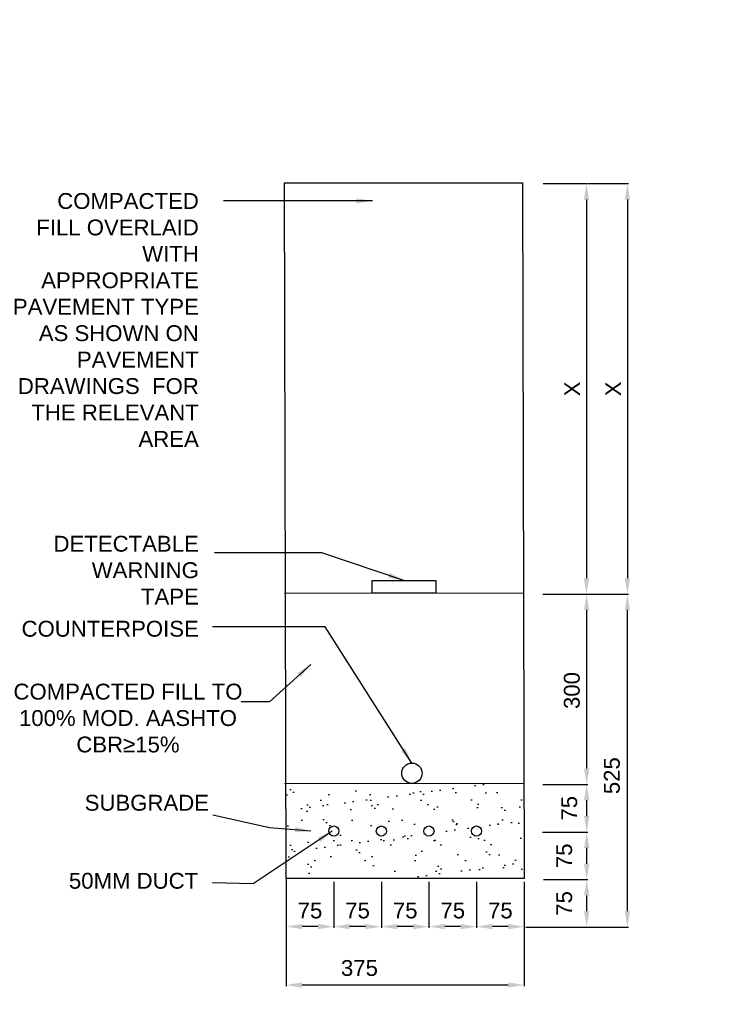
# Model space of a CAD drawing. Header units: metres. Extents: x -4024927 to 10167049, y -539908 to 13839353.
# Tile 43 of 211: x 1378477 to 1379580, y -170704 to -169152. Entities that reach past the tile are written whole.
import ezdxf

# ---------------------------------------------------------------- set-up
doc = ezdxf.new("R2010")
doc.units = ezdxf.units.M
doc.linetypes.add('CONTIUOUS', pattern=[0])
for name, color, linetype in [('B-3-E-AF09$0$e-anno-daro', 40, 'Continuous'), ('B-3-E-AF09$0$E-ANNO-T080', 2, 'Continuous'), ('B-3-E-AF09$0$E-DETL-DIM', 1, 'Continuous'), ('B-3-E-AF09$0$E-DETL-PATT', 10, 'Continuous'), ('B-3-E-AF09$0$EL2', 2, 'Continuous'), ('B-3-E-AF09$0$EL4', 4, 'Continuous'), ('B-3-E-AF09$0$EL7', 7, 'Continuous'), ('EL-AGLI-EQUP-PAPI-N-RefEdit0', 1, 'CONTIUOUS')]:
    doc.layers.add(name, color=color, linetype=linetype)
doc.styles.add('Arial', font='arial.ttf')
doc.styles.add('B-3-E-AF09$0$L100', font='arial.ttf')
doc.dimstyles.new('B-3-E-AF09$0$E-DETAIL', dxfattribs={"dimtxt": 200, "dimasz": 175, "dimexe": 0.18, "dimexo": 0.5, "dimgap": 50, "dimtad": 1, "dimdec": 0, "dimlfac": 0.1, "dimzin": 0, "dimdsep": 46, "dimtxsty": 'B-3-E-AF09$0$L100', "dimcen": 0, "dimadec": 0, "dimazin": 0, "dimtfac": 1, "dimtdec": 0, "dimtofl": 0, "dimtmove": 2, "dimatfit": 3, "dimfxl": 1, "dimtolj": 1, "dimtzin": 0, "dimarcsym": 0})

# ---------------------------------------------------------------- blocks, each defined once
blk = doc.blocks.new('*D1403')
at = {"layer": 'B-3-E-AF09$0$E-DETL-DIM', "color": 2, "linetype": 'Continuous', "lineweight": -2, "transparency": 16777216}
for p, q in [((1379301.9, -170057), (1379372.6, -170057)), ((1379370.8, -170332), (1379370.8, -170082)), ((1379301.9, -170357), (1379372.6, -170357))]:
    blk.add_line(p, q, dxfattribs=at)
at = {"layer": 'B-3-E-AF09$0$E-DETL-DIM', "color": 2, "linetype": 'Continuous', "transparency": 16777216}
for points in [[(1379366.6, -170082), (1379374.9, -170082), (1379370.8, -170057)], [(1379366.6, -170332), (1379374.9, -170332), (1379370.8, -170357)]]:
    blk.add_solid(points, dxfattribs=at)
at = {"layer": 'Defpoints', "color": 0, "linetype": 'Continuous', "transparency": 16777216}
for p in [(1379296.9, -170057, 132.2), (1379370.8, -170057), (1379296.9, -170357, 132.2)]:
    blk.add_point(p, dxfattribs=at)
at = {"layer": 'B-3-E-AF09$0$E-DETL-DIM', "color": 2, "linetype": 'Continuous', "transparency": 16777216, "insert": (1379347.5, -170209), "char_height": 25, "attachment_point": 5, "rotation": 90, "style": 'Arial'}
blk.add_mtext('\\A1;300', dxfattribs=at)
blk = doc.blocks.new('*D1404')
at = {"layer": 'B-3-E-AF09$0$E-DETL-DIM', "color": 2, "linetype": 'Continuous', "lineweight": -2, "transparency": 16777216}
for p, q in [((1378897.2, -170510.3), (1378897.2, -170582.9)), ((1378972.2, -170510.3), (1378972.2, -170582.9)), ((1378947.2, -170581.1), (1378922.2, -170581.1))]:
    blk.add_line(p, q, dxfattribs=at)
at = {"layer": 'B-3-E-AF09$0$E-DETL-DIM', "color": 2, "linetype": 'Continuous', "transparency": 16777216}
for points in [[(1378922.2, -170576.9), (1378922.2, -170585.3), (1378897.2, -170581.1)], [(1378947.2, -170576.9), (1378947.2, -170585.3), (1378972.2, -170581.1)]]:
    blk.add_solid(points, dxfattribs=at)
at = {"layer": 'Defpoints', "color": 0, "linetype": 'Continuous', "transparency": 16777216}
for p in [(1378897.2, -170505.3), (1378972.2, -170505.3, -132.2), (1378897.2, -170581.1)]:
    blk.add_point(p, dxfattribs=at)
at = {"layer": 'B-3-E-AF09$0$E-DETL-DIM', "color": 2, "linetype": 'Continuous', "transparency": 16777216, "insert": (1378934.8, -170555.8), "char_height": 25, "attachment_point": 5, "style": 'Arial'}
blk.add_mtext('\\A1;75', dxfattribs=at)
blk = doc.blocks.new('*D1405')
at = {"layer": 'B-3-E-AF09$0$E-DETL-DIM', "color": 2, "linetype": 'Continuous', "lineweight": -2, "transparency": 16777216}
for p, q in [((1379302, -170357), (1379372.6, -170357)), ((1379370.8, -170407), (1379370.8, -170382)), ((1379301.1, -170432), (1379372.6, -170432))]:
    blk.add_line(p, q, dxfattribs=at)
at = {"layer": 'B-3-E-AF09$0$E-DETL-DIM', "color": 2, "linetype": 'Continuous', "transparency": 16777216}
for points in [[(1379366.6, -170382), (1379375, -170382), (1379370.8, -170357)], [(1379366.6, -170407), (1379375, -170407), (1379370.8, -170432)]]:
    blk.add_solid(points, dxfattribs=at)
at = {"layer": 'Defpoints', "color": 0, "linetype": 'Continuous', "transparency": 16777216}
for p in [(1379297, -170357), (1379370.8, -170357), (1379296.1, -170432)]:
    blk.add_point(p, dxfattribs=at)
at = {"layer": 'B-3-E-AF09$0$E-DETL-DIM', "color": 2, "linetype": 'Continuous', "transparency": 16777216, "insert": (1379343.4, -170394.5), "char_height": 25, "attachment_point": 5, "rotation": 90, "style": 'Arial'}
blk.add_mtext('\\A1;75', dxfattribs=at)
blk = doc.blocks.new('*D1406')
at = {"layer": 'B-3-E-AF09$0$E-DETL-DIM', "color": 2, "linetype": 'Continuous', "lineweight": -2, "transparency": 16777216}
for p, q in [((1379373, -169410), (1379436.8, -169410)), ((1379435, -169435), (1379435, -170032)), ((1379365.9, -170057), (1379436.8, -170057))]:
    blk.add_line(p, q, dxfattribs=at)
at = {"layer": 'B-3-E-AF09$0$E-DETL-DIM', "color": 2, "linetype": 'Continuous', "transparency": 16777216}
for points in [[(1379430.8, -169435), (1379439.2, -169435), (1379435, -169410)], [(1379430.8, -170032), (1379439.2, -170032), (1379435, -170057)]]:
    blk.add_solid(points, dxfattribs=at)
at = {"layer": 'Defpoints', "color": 0, "linetype": 'Continuous', "transparency": 16777216}
for p in [(1379368, -169410), (1379360.9, -170057), (1379435, -170057)]:
    blk.add_point(p, dxfattribs=at)
at = {"layer": 'B-3-E-AF09$0$E-DETL-DIM', "color": 2, "linetype": 'Continuous', "transparency": 16777216, "insert": (1379412.5, -169733.5), "char_height": 25, "attachment_point": 5, "rotation": 90, "style": 'Arial'}
blk.add_mtext('\\A1;X', dxfattribs=at)
blk = doc.blocks.new('*D1407')
at = {"layer": 'B-3-E-AF09$0$E-DETL-DIM', "color": 2, "linetype": 'Continuous', "lineweight": -2, "transparency": 16777216}
for p, q in [((1379302, -169410), (1379372.3, -169410)), ((1379370.5, -169435), (1379370.5, -170032)), ((1379302, -170057), (1379372.3, -170057))]:
    blk.add_line(p, q, dxfattribs=at)
at = {"layer": 'B-3-E-AF09$0$E-DETL-DIM', "color": 2, "linetype": 'Continuous', "transparency": 16777216}
for points in [[(1379366.3, -169435), (1379374.7, -169435), (1379370.5, -169410)], [(1379366.3, -170032), (1379374.7, -170032), (1379370.5, -170057)]]:
    blk.add_solid(points, dxfattribs=at)
at = {"layer": 'Defpoints', "color": 0, "linetype": 'Continuous', "transparency": 16777216}
for p in [(1379297, -169410, 97.2), (1379297, -170057), (1379370.5, -170057)]:
    blk.add_point(p, dxfattribs=at)
at = {"layer": 'B-3-E-AF09$0$E-DETL-DIM', "color": 2, "linetype": 'Continuous', "transparency": 16777216, "insert": (1379348, -169733.5), "char_height": 25, "attachment_point": 5, "rotation": 90, "style": 'Arial'}
blk.add_mtext('\\A1;X', dxfattribs=at)
blk = doc.blocks.new('*D1408')
at = {"layer": 'B-3-E-AF09$0$E-DETL-DIM', "color": 2, "linetype": 'Continuous', "lineweight": -2, "transparency": 16777216}
for p, q in [((1379302, -170057), (1379436.8, -170057)), ((1379435, -170557), (1379435, -170082)), ((1379277.2, -170582), (1379436.8, -170582))]:
    blk.add_line(p, q, dxfattribs=at)
at = {"layer": 'B-3-E-AF09$0$E-DETL-DIM', "color": 2, "linetype": 'Continuous', "transparency": 16777216}
for points in [[(1379430.8, -170082), (1379439.1, -170082), (1379435, -170057)], [(1379430.8, -170557), (1379439.1, -170557), (1379435, -170582)]]:
    blk.add_solid(points, dxfattribs=at)
at = {"layer": 'Defpoints', "color": 0, "linetype": 'Continuous', "transparency": 16777216}
for p in [(1379297, -170057), (1379435, -170057), (1379272.2, -170582, 132.2)]:
    blk.add_point(p, dxfattribs=at)
at = {"layer": 'B-3-E-AF09$0$E-DETL-DIM', "color": 2, "linetype": 'Continuous', "transparency": 16777216, "insert": (1379410.6, -170343.2), "char_height": 25, "attachment_point": 5, "rotation": 90, "style": 'Arial'}
blk.add_mtext('\\A1;525', dxfattribs=at)
blk = doc.blocks.new('*D1409')
at = {"layer": 'B-3-E-AF09$0$E-DETL-DIM', "color": 2, "linetype": 'Continuous', "lineweight": -2, "transparency": 16777216}
for p, q in [((1378897.2, -170505.3), (1378897.2, -170675)), ((1379272.2, -170510.3), (1379272.2, -170675)), ((1379247.2, -170673.2), (1378922.2, -170673.2))]:
    blk.add_line(p, q, dxfattribs=at)
at = {"layer": 'B-3-E-AF09$0$E-DETL-DIM', "color": 2, "linetype": 'Continuous', "transparency": 16777216}
for points in [[(1378922.2, -170669), (1378922.2, -170677.3), (1378897.2, -170673.2)], [(1379247.2, -170669), (1379247.2, -170677.3), (1379272.2, -170673.2)]]:
    blk.add_solid(points, dxfattribs=at)
at = {"layer": 'Defpoints', "color": 0, "linetype": 'Continuous', "transparency": 16777216}
for p in [(1378897.2, -170500.3, 264.4), (1379272.2, -170505.3), (1378897.2, -170673.2)]:
    blk.add_point(p, dxfattribs=at)
at = {"layer": 'B-3-E-AF09$0$E-DETL-DIM', "color": 2, "linetype": 'Continuous', "transparency": 16777216, "insert": (1379012.7, -170646.5), "char_height": 25, "attachment_point": 5, "style": 'Arial'}
blk.add_mtext('\\A1;375', dxfattribs=at)
blk = doc.blocks.new('*D1342')
at = {"layer": 'B-3-E-AF09$0$E-DETL-DIM', "color": 2, "linetype": 'Continuous', "lineweight": -2, "transparency": 16777216}
for p, q in [((1378972.2, -170510.3), (1378972.2, -170582.9)), ((1379047.2, -170510.3), (1379047.2, -170582.9)), ((1379022.2, -170581.1), (1378997.2, -170581.1))]:
    blk.add_line(p, q, dxfattribs=at)
at = {"layer": 'B-3-E-AF09$0$E-DETL-DIM', "color": 2, "linetype": 'Continuous', "transparency": 16777216}
for points in [[(1378997.2, -170576.9), (1378997.2, -170585.3), (1378972.2, -170581.1)], [(1379022.2, -170576.9), (1379022.2, -170585.3), (1379047.2, -170581.1)]]:
    blk.add_solid(points, dxfattribs=at)
at = {"layer": 'Defpoints', "color": 0, "linetype": 'Continuous', "transparency": 16777216}
for p in [(1378972.2, -170505.3), (1379047.2, -170505.3, 0), (1378972.2, -170581.1)]:
    blk.add_point(p, dxfattribs=at)
at = {"layer": 'B-3-E-AF09$0$E-DETL-DIM', "color": 2, "linetype": 'Continuous', "transparency": 16777216, "insert": (1379009.8, -170555.8), "char_height": 25, "attachment_point": 5, "style": 'Arial'}
blk.add_mtext('\\A1;75', dxfattribs=at)
blk = doc.blocks.new('*D1343')
at = {"layer": 'B-3-E-AF09$0$E-DETL-DIM', "color": 2, "linetype": 'Continuous', "lineweight": -2, "transparency": 16777216}
for p, q in [((1379047.2, -170510.3), (1379047.2, -170582.9)), ((1379122.2, -170510.3), (1379122.2, -170582.9)), ((1379097.2, -170581.1), (1379072.2, -170581.1))]:
    blk.add_line(p, q, dxfattribs=at)
at = {"layer": 'B-3-E-AF09$0$E-DETL-DIM', "color": 2, "linetype": 'Continuous', "transparency": 16777216}
for points in [[(1379072.2, -170576.9), (1379072.2, -170585.3), (1379047.2, -170581.1)], [(1379097.2, -170576.9), (1379097.2, -170585.3), (1379122.2, -170581.1)]]:
    blk.add_solid(points, dxfattribs=at)
at = {"layer": 'Defpoints', "color": 0, "linetype": 'Continuous', "transparency": 16777216}
for p in [(1379047.2, -170505.3), (1379122.2, -170505.3, -132.2), (1379047.2, -170581.1)]:
    blk.add_point(p, dxfattribs=at)
at = {"layer": 'B-3-E-AF09$0$E-DETL-DIM', "color": 2, "linetype": 'Continuous', "transparency": 16777216, "insert": (1379084.8, -170555.8), "char_height": 25, "attachment_point": 5, "style": 'Arial'}
blk.add_mtext('\\A1;75', dxfattribs=at)
blk = doc.blocks.new('*D1344')
at = {"layer": 'B-3-E-AF09$0$E-DETL-DIM', "color": 2, "linetype": 'Continuous', "lineweight": -2, "transparency": 16777216}
for p, q in [((1379302, -170357), (1379372.6, -170357)), ((1379370.8, -170407), (1379370.8, -170382)), ((1379301.1, -170432), (1379372.6, -170432))]:
    blk.add_line(p, q, dxfattribs=at)
at = {"layer": 'B-3-E-AF09$0$E-DETL-DIM', "color": 2, "linetype": 'Continuous', "transparency": 16777216}
for points in [[(1379366.6, -170382), (1379375, -170382), (1379370.8, -170357)], [(1379366.6, -170407), (1379375, -170407), (1379370.8, -170432)]]:
    blk.add_solid(points, dxfattribs=at)
at = {"layer": 'Defpoints', "color": 0, "linetype": 'Continuous', "transparency": 16777216}
for p in [(1379297, -170357), (1379370.8, -170357), (1379296.1, -170432)]:
    blk.add_point(p, dxfattribs=at)
at = {"layer": 'B-3-E-AF09$0$E-DETL-DIM', "color": 2, "linetype": 'Continuous', "transparency": 16777216, "insert": (1379343.4, -170394.5), "char_height": 25, "attachment_point": 5, "rotation": 90, "style": 'Arial'}
blk.add_mtext('\\A1;75', dxfattribs=at)
blk = doc.blocks.new('*D1345')
at = {"layer": 'B-3-E-AF09$0$E-DETL-DIM', "color": 2, "linetype": 'Continuous', "lineweight": -2, "transparency": 16777216}
for p, q in [((1379302.9, -170432), (1379372.6, -170432)), ((1379370.8, -170482), (1379370.8, -170457)), ((1379331.2, -170507), (1379372.6, -170507))]:
    blk.add_line(p, q, dxfattribs=at)
at = {"layer": 'B-3-E-AF09$0$E-DETL-DIM', "color": 2, "linetype": 'Continuous', "transparency": 16777216}
for points in [[(1379366.6, -170457), (1379375, -170457), (1379370.8, -170432)], [(1379366.6, -170482), (1379375, -170482), (1379370.8, -170507)]]:
    blk.add_solid(points, dxfattribs=at)
at = {"layer": 'Defpoints', "color": 0, "linetype": 'Continuous', "transparency": 16777216}
for p in [(1379297.9, -170432), (1379370.8, -170432), (1379326.2, -170507)]:
    blk.add_point(p, dxfattribs=at)
at = {"layer": 'B-3-E-AF09$0$E-DETL-DIM', "color": 2, "linetype": 'Continuous', "transparency": 16777216, "insert": (1379335.4, -170469.5), "char_height": 25, "attachment_point": 5, "rotation": 90, "style": 'Arial'}
blk.add_mtext('\\A1;75', dxfattribs=at)
blk = doc.blocks.new('*D1346')
at = {"layer": 'B-3-E-AF09$0$E-DETL-DIM', "color": 2, "linetype": 'Continuous', "lineweight": -2, "transparency": 16777216}
for p, q in [((1379302.9, -170507), (1379372.6, -170507)), ((1379370.8, -170557), (1379370.8, -170532)), ((1379274.7, -170582), (1379372.6, -170582))]:
    blk.add_line(p, q, dxfattribs=at)
at = {"layer": 'B-3-E-AF09$0$E-DETL-DIM', "color": 2, "linetype": 'Continuous', "transparency": 16777216}
for points in [[(1379366.6, -170532), (1379375, -170532), (1379370.8, -170507)], [(1379366.6, -170557), (1379375, -170557), (1379370.8, -170582)]]:
    blk.add_solid(points, dxfattribs=at)
at = {"layer": 'Defpoints', "color": 0, "linetype": 'Continuous', "transparency": 16777216}
for p in [(1379297.9, -170507), (1379370.8, -170507), (1379269.7, -170582, 132.2)]:
    blk.add_point(p, dxfattribs=at)
at = {"layer": 'B-3-E-AF09$0$E-DETL-DIM', "color": 2, "linetype": 'Continuous', "transparency": 16777216, "insert": (1379335.4, -170544.5), "char_height": 25, "attachment_point": 5, "rotation": 90, "style": 'Arial'}
blk.add_mtext('\\A1;75', dxfattribs=at)
blk = doc.blocks.new('*D1413')
at = {"layer": 'B-3-E-AF09$0$E-DETL-DIM', "color": 2, "linetype": 'Continuous', "lineweight": -2, "transparency": 16777216}
for p, q in [((1379122.2, -170510.3), (1379122.2, -170582.9)), ((1379197.2, -170510.3), (1379197.2, -170582.9)), ((1379172.2, -170581.1), (1379147.2, -170581.1))]:
    blk.add_line(p, q, dxfattribs=at)
at = {"layer": 'B-3-E-AF09$0$E-DETL-DIM', "color": 2, "linetype": 'Continuous', "transparency": 16777216}
for points in [[(1379147.2, -170576.9), (1379147.2, -170585.3), (1379122.2, -170581.1)], [(1379172.2, -170576.9), (1379172.2, -170585.3), (1379197.2, -170581.1)]]:
    blk.add_solid(points, dxfattribs=at)
at = {"layer": 'Defpoints', "color": 0, "linetype": 'Continuous', "transparency": 16777216}
for p in [(1379122.2, -170505.3), (1379197.2, -170505.3, -132.2), (1379122.2, -170581.1)]:
    blk.add_point(p, dxfattribs=at)
at = {"layer": 'B-3-E-AF09$0$E-DETL-DIM', "color": 2, "linetype": 'Continuous', "transparency": 16777216, "insert": (1379159.8, -170555.8), "char_height": 25, "attachment_point": 5, "style": 'Arial'}
blk.add_mtext('\\A1;75', dxfattribs=at)
blk = doc.blocks.new('*D1414')
at = {"layer": 'B-3-E-AF09$0$E-DETL-DIM', "color": 2, "linetype": 'Continuous', "lineweight": -2, "transparency": 16777216}
for p, q in [((1379197.2, -170510.3), (1379197.2, -170582.9)), ((1379272.2, -170510.3), (1379272.2, -170582.9)), ((1379247.2, -170581.1), (1379222.2, -170581.1))]:
    blk.add_line(p, q, dxfattribs=at)
at = {"layer": 'B-3-E-AF09$0$E-DETL-DIM', "color": 2, "linetype": 'Continuous', "transparency": 16777216}
for points in [[(1379222.2, -170576.9), (1379222.2, -170585.3), (1379197.2, -170581.1)], [(1379247.2, -170576.9), (1379247.2, -170585.3), (1379272.2, -170581.1)]]:
    blk.add_solid(points, dxfattribs=at)
at = {"layer": 'Defpoints', "color": 0, "linetype": 'Continuous', "transparency": 16777216}
for p in [(1379197.2, -170505.3), (1379272.2, -170505.3, -132.2), (1379197.2, -170581.1)]:
    blk.add_point(p, dxfattribs=at)
at = {"layer": 'B-3-E-AF09$0$E-DETL-DIM', "color": 2, "linetype": 'Continuous', "transparency": 16777216, "insert": (1379234.8, -170555.8), "char_height": 25, "attachment_point": 5, "style": 'Arial'}
blk.add_mtext('\\A1;75', dxfattribs=at)

msp = doc.modelspace()

# ---------------------------------------------------------------- hatches: boundary and pattern name
at = {"layer": 'B-3-E-AF09$0$E-DETL-PATT', "linetype": 'Continuous'}
h = msp.add_hatch(dxfattribs=at)
h.set_pattern_fill('AR-SAND', color=252)
h.set_pattern_definition([(37.5, (-12507.25, -2923.927), (-1.6000313, 48.9413237), [0, -38.608, 0, -43.18, 0, -41.275]), (7.5, (-12507.25, -2923.927), (44.9523283, 71.68251), [0, -20.828, 0, -34.798, 0, -13.335]), (327.5, (-12538.493, -2923.927), (79.099237, 0.1437185), [0, -12.7, 0, -45.72, 0, -59.69]), (317.5, (-12538.49, -2923.93), (76.3556452, 22.2929323), [0, -6.35, 0, -29.972, 0, -34.29])])
edge = h.paths.add_edge_path()
edge.add_arc((1379194.71, -170580.55), 3.48, 0, 360)
edge = h.paths.add_edge_path()
edge.add_arc((1379019.71, -170582.43), 3.43, 0, 360)
h.paths.add_polyline_path([(1378898.46, -170505.48), (1379272.59, -170505.15), (1379271.34, -170355.15), (1378896.87, -170355.48)])
edge = h.paths.add_edge_path(flags=16)
edge.add_line((1378976.41, -170494.53), (1379063.01, -170494.53))
edge.add_arc((1379019.71, -170586.76), 101.89, 64.84995, 115.15005)

# ---------------------------------------------------------------- linework, layer by layer
at = {"layer": 'B-3-E-AF09$0$EL2', "color": 4, "linetype": 'Continuous'}
for p, q in [((1378894.71, -170055.48, -4420.42), (1379271.09, -170055.15, -4420.42)), ((1378894.71, -170355.48, -4420.42), (1379271.09, -170355.15, -4420.42))]:
    msp.add_line(p, q, dxfattribs=at)
at = {"layer": 'B-3-E-AF09$0$EL2', "color": 4, "linetype": 'Continuous', "elevation": -4420.42}
msp.add_lwpolyline([(1378894.71, -169408.48), (1379269.71, -169408.48), (1379272.21, -170505.31), (1378897.21, -170505.31)], close=True, dxfattribs=at)
at = {"layer": 'B-3-E-AF09$0$EL4', "linetype": 'Continuous', "elevation": -4420.42}
msp.add_lwpolyline([(1379032.9, -170035.36), (1379132.9, -170035.36), (1379132.9, -170055.31), (1379032.9, -170055.31)], close=True, dxfattribs=at)
at = {"layer": 'B-3-E-AF09$0$EL7', "color": 3, "linetype": 'Continuous'}
for centre, radius in [((1379095.4, -170339.31, -4552.6), 16), ((1378972.21, -170430.48, -4420.42), 8), ((1379047.21, -170430.48, -4420.42), 8), ((1379122.21, -170430.48, -4420.42), 8), ((1379197.21, -170430.48, -4420.42), 8)]:
    msp.add_circle(centre, radius, dxfattribs=at)
at = {"layer": 'EL-AGLI-EQUP-PAPI-N-RefEdit0'}
msp.add_arc((3071061.1, 6743365.78), 7095987.63, 260.537675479, 260.537675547, dxfattribs=at)

# ---------------------------------------------------------------- texts
at = {"layer": 'B-3-E-AF09$0$E-ANNO-T080', "color": 2, "ltscale": 0.5, "char_height": 25, "style": 'Arial'}
for s, insert, width, attachment_point in [('\\pxqr;{\\fArial|b0|i0|c0|p34;COMPACTED FILL OVERLAID WITH APPROPRIATE PAVEMENT TYPE AS SHOWN ON PAVEMENT DRAWINGS  FOR THE RELEVANT AREA}', (1378465.13, -169424.82, -4420.42), 294.4369, 1), ('\\pxqr;{\\fArial|b0|i0|c0|p34;DETECTABLE WARNING TAPE}', (1378545.95, -169965.08, -4420.42), 213.6195, 1), ('\\pxqr;{\\C256; COUNTERPOISE}', (1378468.48, -170099.06, -4420.42), 291.0927, 1), ('COMPACTED FILL TO 100% MOD. AASHTO CBR≥15%', (1378647.89, -170198.19, -4023.86), 366.4204, 2), ('SUBGRADE', (1378579.69, -170373.36, -4420.42), 189.3889, 1), ('\\pxqr;50MM DUCT', (1378559.62, -170496.34, -4552.6), 198.959, 1)]:
    msp.add_mtext(s, dxfattribs=dict(at, insert=insert, width=width, attachment_point=attachment_point))

# ---------------------------------------------------------------- dimensions: what is measured, and where the dimension line sits
at = {"layer": 'B-3-E-AF09$0$E-DETL-DIM', "color": 2, "linetype": 'Continuous'}
for base, p1, p2, picture, middle in [((1379370.51, -170056.98, -4552.6), (1379296.96, -169409.98, -4455.39), (1379296.99, -170056.98, -4552.6), '*D1407', (1379348.01, -169733.48, -4552.6)), ((1379434.99, -170056.98, -4552.6), (1379367.98, -169409.98, -4552.6), (1379360.93, -170056.98, -4552.6), '*D1406', (1379412.49, -169733.48, -4552.6))]:
    dim = msp.add_linear_dim(base=base, p1=p1, p2=p2, angle=270, text='X', dimstyle='B-3-E-AF09$0$E-DETAIL', override={"dimscale": 10, "dimtxt": 2.5, "dimasz": 2.5, "dimgap": 1, "dimlfac": 1, "dimtxsty": 'Arial', "dimclrd": 2, "dimclre": 2, "dimclrt": 2}, dxfattribs=at)
    dim.commit()
    dim.dimension.update_dxf_attribs({"geometry": picture, "text_midpoint": middle})
for base, p1, p2, angle, picture, middle in [((1379434.97, -170056.98, -4552.6), (1379272.2, -170581.98, -4420.42), (1379296.99, -170056.98, -4552.6), 90, '*D1408', (1379410.63, -170343.2, -4552.6)), ((1379370.78, -170056.98, -4552.6), (1379296.94, -170356.98, -4420.42), (1379296.94, -170056.98, -4420.42), 90, '*D1403', (1379347.49, -170208.97, -4552.6)), ((1379370.8, -170356.98, -4552.6), (1379296.09, -170431.98, -4552.6), (1379296.99, -170356.98, -4552.6), 270, '*D1405', (1379343.42, -170394.48, -4552.6)), ((1379370.8, -170356.98, -4552.6), (1379296.09, -170431.98, -4552.6), (1379296.99, -170356.98, -4552.6), 270, '*D1344', (1379343.42, -170394.48, -4552.6)), ((1379370.8, -170431.98, -4552.6), (1379326.15, -170506.98, -4552.6), (1379297.89, -170431.98, -4552.6), 270, '*D1345', (1379335.42, -170469.48, -4552.6)), ((1379370.8, -170506.98, -4552.6), (1379269.7, -170581.98, -4420.42), (1379297.89, -170506.98, -4552.6), 270, '*D1346', (1379335.42, -170544.48, -4552.6))]:
    dim = msp.add_linear_dim(base=base, p1=p1, p2=p2, angle=angle, dimstyle='B-3-E-AF09$0$E-DETAIL', override={"dimscale": 10, "dimtxt": 2.5, "dimasz": 2.5, "dimgap": 1, "dimlfac": 1, "dimtxsty": 'Arial', "dimclrd": 2, "dimclre": 2, "dimclrt": 2}, dxfattribs=at)
    dim.commit()
    dim.dimension.update_dxf_attribs({"geometry": picture, "text_midpoint": middle, "dimtype": 160})
for base, p1, p2, picture, middle in [((1378897.21, -170673.16, -4420.42), (1379272.21, -170505.31, -4420.42), (1378897.21, -170500.31, -4156.05), '*D1409', (1379012.67, -170646.47, -4420.42)), ((1378897.21, -170581.11, -4288.23), (1378972.21, -170505.31, -4420.42), (1378897.21, -170505.31, -4288.23), '*D1404', (1378934.77, -170555.82, -4288.23)), ((1378972.21, -170581.11, -4288.23), (1379047.21, -170505.31, -4288.23), (1378972.21, -170505.31, -4288.23), '*D1342', (1379009.77, -170555.82, -4288.23)), ((1379047.21, -170581.11, -4288.23), (1379122.21, -170505.31, -4420.42), (1379047.21, -170505.31, -4288.23), '*D1343', (1379084.77, -170555.82, -4288.23)), ((1379122.21, -170581.11, -4288.23), (1379197.21, -170505.31, -4420.42), (1379122.21, -170505.31, -4288.23), '*D1413', (1379159.77, -170555.82, -4288.23)), ((1379197.21, -170581.11, -4288.23), (1379272.21, -170505.31, -4420.42), (1379197.21, -170505.31, -4288.23), '*D1414', (1379234.77, -170555.82, -4288.23))]:
    dim = msp.add_linear_dim(base=base, p1=p1, p2=p2, dimstyle='B-3-E-AF09$0$E-DETAIL', override={"dimscale": 10, "dimtxt": 2.5, "dimasz": 2.5, "dimgap": 1, "dimlfac": 1, "dimtxsty": 'Arial', "dimclrd": 2, "dimclre": 2, "dimclrt": 2}, dxfattribs=at)
    dim.commit()
    dim.dimension.update_dxf_attribs({"geometry": picture, "text_midpoint": middle, "dimtype": 160})

# ---------------------------------------------------------------- leaders
at = {"layer": 'B-3-E-AF09$0$e-anno-daro', "color": 2, "linetype": 'Continuous'}
for points in [[(1379033.05, -169437.2, -4420.42), (1378921.8, -169437.19, -4420.42), (1378798.53, -169437.19, -4420.42)], [(1379082.9, -170035.36, -4288.23), (1378953.37, -169992.02, -4288.23), (1378784.23, -169992.02, -4288.23)], [(1379095.4, -170323.31, -4288.23), (1378958.44, -170108.64, -4288.23), (1378781.3, -170108.64, -4288.23)], [(1378936.2, -170167.69, -4288.23), (1378871.02, -170227.04, -4288.23), (1378826.35, -170227.04, -4288.23)], [(1378936.2, -170430.41, -4288.23), (1378871.02, -170425.22, -4288.23), (1378781.68, -170405.64, -4288.23)], [(1378969.71, -170430.48, -4420.42), (1378845.25, -170513.89, -4420.42), (1378780.38, -170511.89, -4420.42)]]:
    msp.add_leader(points, dimstyle='B-3-E-AF09$0$E-DETAIL', override={"dimscale": 10, "dimasz": 2.5}, dxfattribs=at)

doc.saveas('drawing.dxf')
